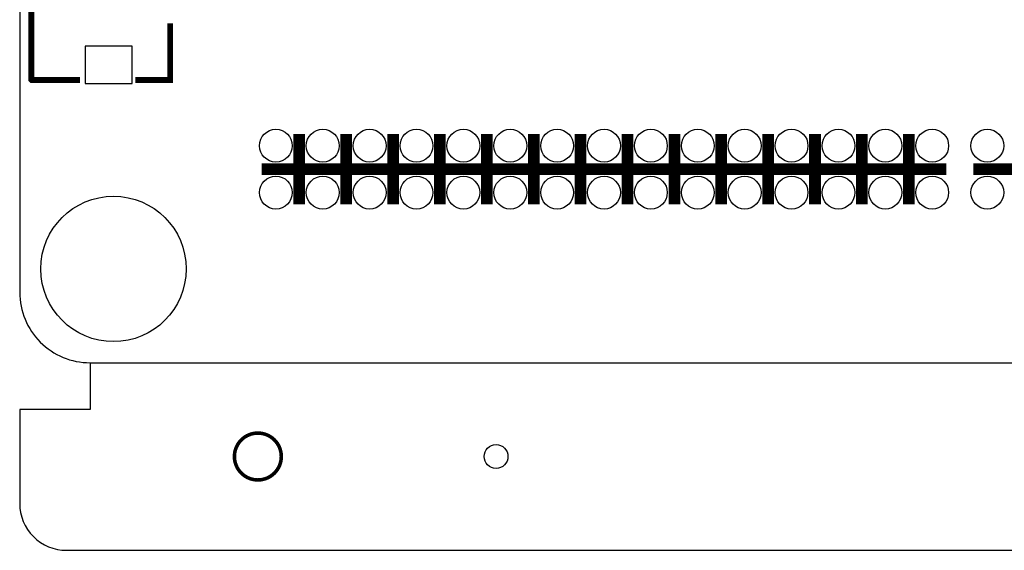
# Model space of a CAD drawing. Extents: x 0 to 150, y -8 to 98.
# Tile 1 of 13: x 0 to 42, y -8 to 15. Entities that reach past the tile are written whole.
import ezdxf

# ---------------------------------------------------------------- set-up
doc = ezdxf.new("R2010")
doc.units = 0
for name, color, linetype in [('BG_OUTLINE', 92, 'CONTINUOUS'), ('PG_SILKSCREEN_BOTTOM', 150, 'CONTINUOUS'), ('PIN_BOTTOM', 253, 'CONTINUOUS')]:
    doc.layers.add(name, color=color, linetype=linetype)

msp = doc.modelspace()

# ---------------------------------------------------------------- linework, layer by layer
at = {"layer": 'BG_OUTLINE'}
msp.add_lwpolyline([(2.999994, 0), (146.99996, 0, 0.414214), (149.999954, 2.999994), (149.999954, 86.999826, 0.414214), (146.99996, 89.99982), (74.076052, 89.99982), (74.076052, 80.9498), (60.07608, 80.9498), (60.07608, 89.99982), (2.999994, 89.99982, 0.414214), (0, 86.999826), (0, 2.999994, 0.414214), (2.999994, 0), (2.999994, -1.999996), (0, -1.999996), (0, -5.999988, 0.414214), (1.999996, -7.999984), (147.999704, -7.999984, 0.414214), (149.9997, -5.999988), (149.9997, -1.999996), (146.999706, -1.999996), (146.999706, 0)], format="xyb", dxfattribs=at)
at = {"layer": 'BG_OUTLINE', "const_width": 0.1524}
msp.add_lwpolyline([(11.159998, -3.999992, 1), (9.160002, -3.999992, 1), (11.159998, -3.999992)], format="xyb", dxfattribs=at)
at = {"layer": 'PG_SILKSCREEN_BOTTOM'}
for points, const_width in [([(2.568702, 32.1564), (0.499872, 32.1564), (0.499872, 12.06627), (0.509778, 12.056364), (0.510032, 12.056364), (2.568702, 12.056364)], 0.254), ([(6.41985, 14.475206), (6.41985, 12.056364), (4.930902, 12.056364)], 0.254), ([(11.927586, 9.755124), (11.927586, 6.754876)], 0.500126), ([(13.927582, 9.755124), (13.927582, 6.754876)], 0.500126), ([(15.927578, 9.755124), (15.927578, 6.754876)], 0.500126), ([(17.927574, 9.755124), (17.927574, 6.754876)], 0.500126), ([(19.92757, 9.755124), (19.92757, 6.754876)], 0.500126), ([(21.927566, 9.755124), (21.927566, 6.754876)], 0.500126), ([(23.927562, 9.755124), (23.927562, 6.754876)], 0.500126), ([(25.927558, 9.755124), (25.927558, 6.754876)], 0.500126), ([(27.927554, 9.755124), (27.927554, 6.754876)], 0.500126), ([(29.92755, 9.755124), (29.92755, 6.754876)], 0.500126), ([(31.927546, 9.755124), (31.927546, 6.754876)], 0.500126), ([(33.927542, 9.755124), (33.927542, 6.754876)], 0.500126), ([(35.927538, 9.755124), (35.927538, 6.754876)], 0.500126), ([(37.927534, 9.755124), (37.927534, 6.754876)], 0.500126), ([(39.52748, 8.255), (10.32764, 8.255)], 0.500126), ([(59.977528, 8.255), (40.677592, 8.255)], 0.500126)]:
    msp.add_lwpolyline(points, dxfattribs=dict(at, const_width=const_width))
at = {"layer": 'PIN_BOTTOM'}
msp.add_lwpolyline([(2.799842, 11.906377), (4.799838, 11.906377), (4.799838, 13.506323), (2.799842, 13.506323)], close=True, dxfattribs=at)
for centre, radius in [((10.927588, 9.254998), 0.700024), ((12.927584, 9.254998), 0.700024), ((14.92758, 9.254998), 0.700024), ((16.927576, 9.254998), 0.700024), ((18.927572, 9.254998), 0.700024), ((20.927568, 9.254998), 0.700024), ((22.927564, 9.254998), 0.700024), ((24.92756, 9.254998), 0.700024), ((26.927556, 9.254998), 0.700024), ((28.927552, 9.254998), 0.700024), ((30.927548, 9.254998), 0.700024), ((32.927544, 9.254998), 0.700024), ((34.92754, 9.254998), 0.700024), ((36.927536, 9.254998), 0.700024), ((38.927532, 9.254998), 0.700024), ((41.27754, 9.254998), 0.700024), ((10.927588, 7.255002), 0.700024), ((12.927584, 7.255002), 0.700024), ((14.92758, 7.255002), 0.700024), ((16.927576, 7.255002), 0.700024), ((18.927572, 7.255002), 0.700024), ((20.927568, 7.255002), 0.700024), ((22.927564, 7.255002), 0.700024), ((24.92756, 7.255002), 0.700024), ((26.927556, 7.255002), 0.700024), ((28.927552, 7.255002), 0.700024), ((30.927548, 7.255002), 0.700024), ((32.927544, 7.255002), 0.700024), ((34.92754, 7.255002), 0.700024), ((36.927536, 7.255002), 0.700024), ((38.927532, 7.255002), 0.700024), ((41.27754, 7.255002), 0.700024), ((3.999992, 3.999992), 3.099943), ((20.32, -3.999992), 0.508)]:
    msp.add_circle(centre, radius, dxfattribs=at)

doc.saveas('drawing.dxf')
